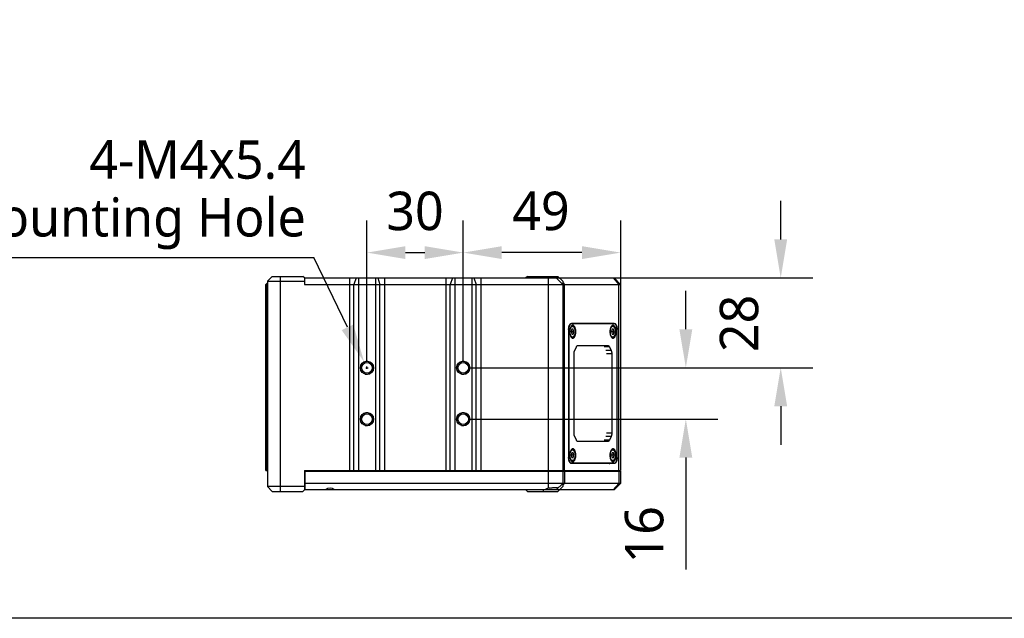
# Model space of a CAD drawing. Header units: millimetres. Extents: x 213 to 432, y -333 to -182.
# Tile 6 of 18: x 259 to 336, y -333 to -287. Entities that reach past the tile are written whole.
import ezdxf

# ---------------------------------------------------------------- set-up
doc = ezdxf.new("R2010")
doc.units = ezdxf.units.MM
doc.header["$LTSCALE"] = 23.1
doc.header["$PDMODE"] = 3
doc.header["$PDSIZE"] = 8
doc.layers.get('0').update_dxf_attribs({"linetype": 'CONTINUOUS'})
doc.layers.get('Defpoints').update_dxf_attribs({"linetype": 'CONTINUOUS'})
doc.layers.add('00_COMPONENTS', color=7, linetype='CONTINUOUS')
doc.layers.add('51__DRAFT_DIMS', color=7, linetype='CONTINUOUS')
doc.styles.get("Standard").update_dxf_attribs({"font": 'Roboto-Regular.ttf'})
doc.dimstyles.new('DIMSTYLE_1', dxfattribs={"dimtxt": 3, "dimasz": 3, "dimexe": 2.5, "dimexo": 0.5, "dimgap": 0.75, "dimtad": 1, "dimlfac": 4, "dimdsep": 46, "dimtxsty": 'STANDARD', "dimblk": '_FILLED', "dimblk1": '_FILLED', "dimblk2": '_FILLED', "dimcen": 0.09, "dimclrt": 3, "dimazin": 2, "dimtp": 0.3, "dimtm": 0.3, "dimtfac": 1, "dimtofl": 0, "dimtmove": 0, "dimatfit": 3, "dimldrblk": '_FILLED', "dimfxl": 1, "dimtolj": 1, "dimarcsym": 0})
doc.dimstyles.new('DIMSTYLE_4', dxfattribs={"dimtxt": 3, "dimasz": 3, "dimexe": 2.5, "dimexo": 0.5, "dimgap": 0.75, "dimtad": 1, "dimlfac": 4, "dimdsep": 46, "dimtxsty": 'STANDARD', "dimblk": '_FILLED', "dimblk1": '_FILLED', "dimblk2": '_FILLED', "dimcen": 0.09, "dimclrt": 3, "dimazin": 2, "dimtp": 0.2, "dimtm": 0.2, "dimtfac": 1, "dimtofl": 0, "dimtmove": 0, "dimatfit": 3, "dimldrblk": '_FILLED', "dimfxl": 1, "dimtolj": 1, "dimarcsym": 0})
doc.dimstyles.new('DIMSTYLE_5', dxfattribs={"dimtxt": 3, "dimasz": 3, "dimexe": 2.5, "dimexo": 0.5, "dimtad": 1, "dimlfac": 4, "dimdsep": 46, "dimtxsty": 'STANDARD', "dimblk": '_FILLED', "dimblk1": '_FILLED', "dimblk2": '_FILLED', "dimcen": 0.09, "dimclrt": 3, "dimazin": 2, "dimtp": 0.1, "dimtm": 0.1, "dimtfac": 1, "dimtofl": 0, "dimtmove": 0, "dimatfit": 1, "dimldrblk": '_FILLED', "dimfxl": 1, "dimtolj": 1, "dimarcsym": 0})

# ---------------------------------------------------------------- blocks, each defined once
blk = doc.blocks.new('_FILLED')
at = {"color": 0, "linetype": 'ByBlock'}
blk.add_solid([(0, 0), (-1, 0.167), (-1, -0.167)], dxfattribs=at)
blk = doc.blocks.new('*D17')
at = {"layer": '51__DRAFT_DIMS', "color": 0, "lineweight": -2}
for p, q in [((285.902, -313.311), (285.902, -302.337)), ((293.402, -313.311), (293.402, -302.337)), ((288.902, -304.837), (290.402, -304.837))]:
    blk.add_line(p, q, dxfattribs=at)
at = {"layer": 'Defpoints', "color": 0}
for p in [(293.402, -304.837), (285.902, -313.811), (293.402, -313.811)]:
    blk.add_point(p, dxfattribs=at)
at = {"layer": '51__DRAFT_DIMS', "color": 0, "linetype": 'ByBlock', "lineweight": -2, "xscale": 3, "yscale": 3, "zscale": 3, "rotation": 180}
blk.add_blockref('_FILLED', (285.902, -304.837), dxfattribs=at)
at = {"layer": '51__DRAFT_DIMS', "color": 0, "linetype": 'ByBlock', "lineweight": -2, "xscale": 3, "yscale": 3, "zscale": 3}
blk.add_blockref('_FILLED', (293.402, -304.837), dxfattribs=at)
at = {"layer": '51__DRAFT_DIMS', "color": 3, "insert": (289.643, -300.087), "char_height": 3, "attachment_point": 2, "line_spacing_factor": 0.9}
blk.add_mtext('\\A1;30', dxfattribs=at)
blk = doc.blocks.new('*D18')
at = {"layer": '51__DRAFT_DIMS', "color": 0, "lineweight": -2}
for p, q in [((310.741, -310.811), (310.741, -307.811)), ((293.902, -313.811), (313.241, -313.811)), ((293.902, -317.811), (313.241, -317.811)), ((310.741, -320.811), (310.741, -329.517))]:
    blk.add_line(p, q, dxfattribs=at)
at = {"layer": 'Defpoints', "color": 0}
for p in [(293.402, -313.811), (293.402, -317.811), (310.741, -317.811)]:
    blk.add_point(p, dxfattribs=at)
at = {"layer": '51__DRAFT_DIMS', "color": 0, "linetype": 'ByBlock', "lineweight": -2, "xscale": 3, "yscale": 3, "zscale": 3}
for p, rotation in [((310.741, -313.811), 270), ((310.741, -317.811), 90)]:
    blk.add_blockref('_FILLED', p, dxfattribs=dict(at, rotation=rotation))
at = {"layer": '51__DRAFT_DIMS', "color": 3, "insert": (305.991, -324.58), "char_height": 3, "attachment_point": 3, "rotation": 90, "line_spacing_factor": 0.9}
blk.add_mtext('\\A1;16', dxfattribs=at)
blk = doc.blocks.new('*D19')
at = {"layer": '51__DRAFT_DIMS', "color": 0, "lineweight": -2}
for p, q in [((293.402, -313.311), (293.402, -302.337)), ((305.652, -302.337), (305.652, -307.337)), ((302.652, -304.837), (296.402, -304.837))]:
    blk.add_line(p, q, dxfattribs=at)
at = {"layer": 'Defpoints', "color": 0}
for p in [(305.652, -301.837), (293.402, -304.837), (293.402, -313.811)]:
    blk.add_point(p, dxfattribs=at)
at = {"layer": '51__DRAFT_DIMS', "color": 0, "linetype": 'ByBlock', "lineweight": -2, "xscale": 3, "yscale": 3, "zscale": 3, "rotation": 180}
blk.add_blockref('_FILLED', (293.402, -304.837), dxfattribs=at)
at = {"layer": '51__DRAFT_DIMS', "color": 0, "linetype": 'ByBlock', "lineweight": -2, "xscale": 3, "yscale": 3, "zscale": 3}
blk.add_blockref('_FILLED', (305.652, -304.837), dxfattribs=at)
at = {"layer": '51__DRAFT_DIMS', "color": 3, "insert": (299.453, -300.087), "char_height": 3, "attachment_point": 2, "line_spacing_factor": 0.9}
blk.add_mtext('\\A1;49', dxfattribs=at)
blk = doc.blocks.new('*D21')
at = {"layer": '51__DRAFT_DIMS', "color": 0, "lineweight": -2}
for p, q in [((318.132, -303.811), (318.132, -300.811)), ((300.527, -306.811), (320.632, -306.811)), ((293.902, -313.811), (320.632, -313.811)), ((318.132, -316.811), (318.132, -319.811))]:
    blk.add_line(p, q, dxfattribs=at)
at = {"layer": 'Defpoints', "color": 0}
for p in [(300.027, -306.811), (293.402, -313.811), (318.132, -313.811)]:
    blk.add_point(p, dxfattribs=at)
at = {"layer": '51__DRAFT_DIMS', "color": 0, "linetype": 'ByBlock', "lineweight": -2, "xscale": 3, "yscale": 3, "zscale": 3}
for p, rotation in [((318.132, -306.811), 270), ((318.132, -313.811), 90)]:
    blk.add_blockref('_FILLED', p, dxfattribs=dict(at, rotation=rotation))
at = {"layer": '51__DRAFT_DIMS', "color": 3, "insert": (313.382, -310.355), "char_height": 3, "attachment_point": 2, "rotation": 90, "line_spacing_factor": 0.9}
blk.add_mtext('\\A1;28', dxfattribs=at)
blk = doc.blocks.new('*D22')
at = {"layer": '51__DRAFT_DIMS', "color": 0, "lineweight": -2}
for p in [(229.426, -305.208), (284.384, -310.657)]:
    blk.add_line(p, (281.764, -305.208), dxfattribs=at)
at = {"layer": '51__DRAFT_DIMS', "color": 0}
for p, q in [((285.812, -313.811), (285.992, -313.811)), ((285.902, -313.901), (285.902, -313.721))]:
    blk.add_line(p, q, dxfattribs=at)
at = {"layer": 'Defpoints', "color": 0}
for p in [(285.685, -313.36), (286.118, -314.261)]:
    blk.add_point(p, dxfattribs=at)
at = {"layer": '51__DRAFT_DIMS', "color": 0, "linetype": 'ByBlock', "lineweight": -2, "xscale": 3, "yscale": 3, "zscale": 3, "rotation": 295.6877316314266}
blk.add_blockref('_FILLED', (285.685, -313.36), dxfattribs=at)
at = {"layer": '51__DRAFT_DIMS', "color": 3, "insert": (281.139, -296.083), "char_height": 3, "attachment_point": 3, "line_spacing_factor": 0.9}
blk.add_mtext('\\A1;4-M4x5.4\\PNon-Camera Mounting Hole', dxfattribs=at)

msp = doc.modelspace()

# ---------------------------------------------------------------- linework, layer by layer
msp.add_lwpolyline([(213.3188, -182.0583), (432.1487, -182.0583), (432.1487, -333.3253), (213.3188, -333.3253)], close=True)
at = {"layer": '00_COMPONENTS', "color": 7}
for p, q in [((278.1516, -307.0607), (278.5266, -306.6857)), ((278.5266, -306.6857), (280.9016, -306.6857)), ((281.0266, -306.8107), (280.9016, -306.6857)), ((298.4016, -306.6857), (298.2766, -306.8107)), ((298.4016, -306.6857), (300.7766, -306.6857)), ((300.7766, -306.6857), (301.1516, -307.0607)), ((278.1516, -307.1857), (278.0266, -307.3107)), ((278.0266, -321.8107), (278.0266, -307.3107)), ((278.0266, -307.3107), (278.1516, -307.3107)), ((278.1516, -307.0607), (278.1516, -323.0607)), ((278.1516, -307.0607), (281.0266, -307.0607)), ((281.0266, -306.8107), (281.0266, -307.3107)), ((281.0266, -306.8107), (305.1516, -306.8107)), ((281.0266, -307.3107), (305.6516, -307.3107)), ((300.6516, -306.8107), (301.1516, -307.3107)), ((301.1516, -307.0607), (301.1516, -323.0607)), ((305.1516, -306.8107), (305.6516, -307.3107)), ((305.6516, -307.3107), (305.6516, -321.8107)), ((305.1684, -310.3732), (301.7636, -310.3732)), ((305.1684, -310.3482), (301.8349, -310.3482)), ((301.6119, -310.8232), (301.6119, -320.7982)), ((301.6236, -310.8232), (301.6236, -320.7982)), ((301.8629, -310.8094), (301.811, -310.9955)), ((301.811, -310.9955), (301.8607, -311.1843)), ((302.0142, -311.0009), (301.8124, -311.0009)), ((301.8607, -311.1843), (301.9623, -311.187)), ((301.9645, -310.8121), (301.8621, -310.8121)), ((301.9645, -310.8121), (301.8629, -310.8094)), ((301.9623, -311.187), (302.0142, -311.0009)), ((302.0142, -311.0009), (301.9645, -310.8121)), ((304.9968, -310.8094), (304.9449, -310.9955)), ((304.9449, -310.9955), (304.9946, -311.1843)), ((305.1482, -311.0009), (304.9463, -311.0009)), ((304.9946, -311.1843), (305.0963, -311.187)), ((305.0985, -310.8121), (304.9961, -310.8121)), ((305.0985, -310.8121), (304.9968, -310.8094)), ((305.0963, -311.187), (305.1482, -311.0009)), ((305.1482, -311.0009), (305.0985, -310.8121)), ((305.3797, -320.7982), (305.3797, -310.8232)), ((305.3914, -320.7982), (305.3914, -310.8232)), ((302.3421, -312.0607), (304.6612, -312.0607)), ((302.0344, -318.9054), (302.0344, -312.716)), ((302.086, -312.4509), (302.2176, -312.1705)), ((304.7857, -312.1705), (304.9173, -312.4509)), ((304.9689, -312.716), (304.9689, -318.9054)), ((302.2176, -319.4509), (302.086, -319.1705)), ((304.6612, -319.5607), (302.3421, -319.5607)), ((304.9173, -319.1705), (304.7857, -319.4509)), ((301.8629, -320.4344), (301.811, -320.6205)), ((301.9645, -320.4371), (301.8621, -320.4371)), ((301.9645, -320.4371), (301.8629, -320.4344)), ((302.0142, -320.6259), (301.9645, -320.4371)), ((304.9968, -320.4344), (304.9449, -320.6205)), ((305.0985, -320.4371), (304.9961, -320.4371)), ((305.0985, -320.4371), (304.9968, -320.4344)), ((305.1482, -320.6259), (305.0985, -320.4371)), ((305.1684, -321.2482), (301.7636, -321.2482)), ((301.811, -320.6205), (301.8607, -320.8093)), ((302.0142, -320.6259), (301.8124, -320.6259)), ((305.1684, -321.2732), (301.8349, -321.2732)), ((301.8607, -320.8093), (301.9623, -320.812)), ((301.9623, -320.812), (302.0142, -320.6259)), ((304.9449, -320.6205), (304.9946, -320.8093)), ((305.1482, -320.6259), (304.9463, -320.6259)), ((304.9946, -320.8093), (305.0963, -320.812)), ((305.0963, -320.812), (305.1482, -320.6259)), ((278.0266, -321.8107), (278.1516, -321.8107)), ((281.0266, -321.8107), (281.0266, -323.3107)), ((281.0266, -321.8107), (305.6516, -321.8107)), ((281.0516, -321.8107), (281.0516, -323.3107)), ((281.0516, -321.8607), (305.6516, -321.8607)), ((300.9266, -321.8107), (300.9266, -321.8607)), ((305.4266, -321.8107), (305.4266, -321.8607)), ((305.6516, -321.8607), (305.6516, -322.8107)), ((305.6516, -322.8107), (281.0516, -322.8107)), ((300.6516, -323.3107), (301.1516, -322.8107)), ((305.1516, -323.3107), (305.6516, -322.8107)), ((278.1516, -323.0607), (278.5266, -323.4357)), ((281.0266, -323.0607), (278.1516, -323.0607)), ((278.5266, -323.4357), (280.9016, -323.4357)), ((280.9016, -323.4357), (281.0266, -323.3107)), ((305.1516, -323.3107), (281.0266, -323.3107)), ((298.4016, -323.4357), (298.2766, -323.3107)), ((298.4016, -323.4357), (300.7766, -323.4357)), ((300.7766, -323.4357), (301.1516, -323.0607))]:
    msp.add_line(p, q, dxfattribs=at)
at = {"layer": '00_COMPONENTS', "color": 4}
for p, q in [((279.1516, -306.6857), (279.1516, -323.4357)), ((299.6516, -306.6857), (299.6516, -306.8107)), ((278.1516, -307.244), (278.0891, -307.3107)), ((278.0891, -321.8107), (278.0891, -307.3107)), ((284.5425, -306.8107), (284.5425, -321.8107)), ((285.0644, -306.8107), (284.8904, -307.3107)), ((284.8904, -321.8107), (284.8904, -307.3107)), ((285.2384, -306.8107), (285.2384, -321.8107)), ((286.5647, -306.8107), (286.5647, -321.8107)), ((286.7387, -306.8107), (286.9127, -307.3107)), ((286.9127, -321.8107), (286.9127, -307.3107)), ((287.2607, -306.8107), (287.2607, -321.8107)), ((292.0425, -306.8107), (292.0425, -321.8107)), ((292.5644, -306.8107), (292.3904, -307.3107)), ((292.3904, -321.8107), (292.3904, -307.3107)), ((292.7384, -306.8107), (292.7384, -321.8107)), ((294.0647, -306.8107), (294.0647, -321.8107)), ((294.2387, -306.8107), (294.4127, -307.3107)), ((294.4127, -321.8107), (294.4127, -307.3107)), ((294.7607, -306.8107), (294.7607, -321.8107)), ((300.0266, -306.8107), (300.0266, -323.1983)), ((301.1516, -307.1615), (301.2833, -307.3107)), ((301.2833, -321.8107), (301.2833, -307.3107)), ((305.0784, -306.8107), (305.5199, -307.3107)), ((305.5199, -321.8107), (305.5199, -307.3107)), ((301.6236, -310.8232), (301.6119, -310.8232)), ((305.3914, -310.8232), (305.3797, -310.8232)), ((304.7857, -312.1705), (304.3883, -312.1705)), ((304.9173, -312.4509), (304.52, -312.4509)), ((304.9689, -312.716), (304.5715, -312.716)), ((304.9689, -318.9054), (304.5715, -318.9054)), ((304.7857, -319.4509), (304.3883, -319.4509)), ((304.9173, -319.1705), (304.52, -319.1705)), ((301.6236, -320.7982), (301.6119, -320.7982)), ((305.3914, -320.7982), (305.3797, -320.7982)), ((301.2833, -321.8607), (301.2833, -322.8107)), ((305.3212, -321.8107), (305.3212, -321.8607)), ((305.5199, -321.8607), (305.5199, -322.8107)), ((301.1516, -322.9599), (301.2833, -322.8107)), ((305.0784, -323.3107), (305.5199, -322.8107)), ((299.6516, -323.4357), (299.6516, -323.3107))]:
    msp.add_line(p, q, dxfattribs=at)
at = {"layer": '00_COMPONENTS', "color": 7}
for centre, radius in [((285.9016, -313.8107), 0.5125), ((285.9016, -313.8107), 0.4125), ((293.4016, -313.8107), 0.5125), ((293.4016, -313.8107), 0.4125), ((285.9016, -317.8107), 0.5125), ((285.9016, -317.8107), 0.4125), ((293.4016, -317.8107), 0.5125), ((293.4016, -317.8107), 0.4125)]:
    msp.add_circle(centre, radius, dxfattribs=at)
for centre, radius, start, end in [((301.8658, -310.6697), 0.1465, 88.485468, 91.801707), ((304.9997, -310.6697), 0.1465, 88.485468, 91.801707), ((301.9602, -311.3321), 0.1723, 234.700801, 235.152143), ((301.8658, -311.3263), 0.1469, 268.233906, 268.485963), ((305.0941, -311.3321), 0.1723, 234.700801, 235.152143), ((304.9997, -311.3263), 0.1469, 268.233906, 268.485963), ((301.8658, -320.2947), 0.1465, 88.485468, 91.801707), ((304.9997, -320.2947), 0.1465, 88.485468, 91.801707), ((301.9602, -320.9571), 0.1723, 234.700801, 235.152143), ((301.8658, -320.9513), 0.1469, 268.233906, 268.485963), ((305.0941, -320.9571), 0.1723, 234.700801, 235.152143), ((304.9997, -320.9513), 0.1469, 268.233906, 268.485963), ((300.6821, -326.4137), 3.2815, 99.30418, 101.523389)]:
    msp.add_arc(centre, radius, start, end, dxfattribs=at)
at = {"layer": '00_COMPONENTS', "color": 4}
for centre in [(285.9016, -313.8107), (293.4016, -313.8107), (285.9016, -317.8107), (293.4016, -317.8107)]:
    msp.add_arc(centre, 0.5, 255, 195, dxfattribs=at)
at = {"layer": '00_COMPONENTS', "color": 7}
for centre, major_axis, start_param, end_param in [((283.0266, -323.8107), (0, 0.625), -0.6435011, 0.6435011), ((300.1516, -323.8107), (0.625, 0), 1.7721542, 2.2142974)]:
    msp.add_ellipse(centre, major_axis=major_axis, ratio=1, start_param=start_param, end_param=end_param, dxfattribs=at)
for points, knots in [([(301.6119, -310.8232), (301.6119, -310.7923), (301.6147, -310.7313), (301.6271, -310.6429), (301.6472, -310.5612), (301.6743, -310.4893), (301.7075, -310.4298), (301.7457, -310.3845), (301.7825, -310.3595), (301.8126, -310.3498), (301.8276, -310.3482), (301.8349, -310.3482)], [0, 0, 0, 0, 0.1640297, 0.3231775, 0.4728863, 0.6092816, 0.7296179, 0.8329223, 0.9209934, 0.9611373, 1, 1, 1, 1]), ([(301.8349, -310.3732), (301.828, -310.3732), (301.8138, -310.3747), (301.7852, -310.3839), (301.7504, -310.4076), (301.7142, -310.4505), (301.6828, -310.5069), (301.6571, -310.575), (301.638, -310.6524), (301.6263, -310.7361), (301.6236, -310.7939), (301.6236, -310.8232)], [0, 0, 0, 0, 0.0388621, 0.0790068, 0.1670777, 0.2703822, 0.3907185, 0.5271138, 0.6768224, 0.8359698, 1, 1, 1, 1]), ([(301.8671, -310.5194), (301.8543, -310.5275), (301.8295, -310.5488), (301.7974, -310.59), (301.7689, -310.6412), (301.7446, -310.7013), (301.725, -310.7687), (301.7056, -310.8679), (301.6999, -310.9457), (301.6999, -310.9982)], [0, 0, 0, 0, 0.0866884, 0.1855821, 0.2973431, 0.4213274, 0.5559847, 0.6991362, 1, 1, 1, 1]), ([(301.8696, -310.5232), (301.8793, -310.5235), (301.8986, -310.5259), (301.9264, -310.5351), (301.9525, -310.5492), (301.9852, -310.5742), (302.0212, -310.6158), (302.0558, -310.6771), (302.0831, -310.7488), (302.1029, -310.829), (302.1147, -310.9151), (302.1183, -311.0042), (302.1136, -311.093), (302.1007, -311.1785), (302.0799, -311.2577), (302.0516, -311.3281), (302.0161, -311.3879), (301.9791, -311.4279), (301.9457, -311.4514), (301.9191, -311.4642), (301.8909, -311.472), (301.8715, -311.4734), (301.8619, -311.4731)], [0, 0, 0, 0, 0.0246825, 0.0494525, 0.0745853, 0.1002933, 0.1545463, 0.2141472, 0.279651, 0.3504617, 0.4251677, 0.5018622, 0.578412, 0.6526994, 0.7228678, 0.7875948, 0.8464194, 0.9000683, 0.9255893, 0.950609, 0.9753321, 1, 1, 1, 1]), ([(301.9347, -310.4982), (301.9232, -310.4982), (301.8992, -310.5021), (301.8775, -310.5127), (301.8671, -310.5194)], [0, 0, 0, 0, 0.4830274, 1, 1, 1, 1]), ([(302.0247, -310.625), (302.0166, -310.6096), (301.9995, -310.5812), (301.9696, -310.545), (301.9373, -310.5183), (301.9134, -310.5068), (301.9016, -310.5032)], [0, 0, 0, 0, 0.2949899, 0.5579713, 0.7909791, 1, 1, 1, 1]), ([(302.1694, -310.9982), (302.1694, -310.9656), (302.1665, -310.9015), (302.1535, -310.8084), (302.1323, -310.7224), (302.1037, -310.6468), (302.0688, -310.584), (302.0286, -310.5364), (301.9899, -310.5101), (301.9581, -310.4999), (301.9424, -310.4982), (301.9347, -310.4982)], [0, 0, 0, 0, 0.16403, 0.3231776, 0.4728864, 0.6092817, 0.729618, 0.8329224, 0.9209934, 0.9611376, 1, 1, 1, 1]), ([(304.8424, -310.3732), (304.8316, -310.3654), (304.809, -310.3529), (304.7833, -310.3482), (304.7711, -310.3482)], [0, 0, 0, 0, 0.5206008, 1, 1, 1, 1]), ([(305.001, -310.5194), (304.9883, -310.5275), (304.9634, -310.5488), (304.9314, -310.59), (304.9029, -310.6412), (304.8785, -310.7013), (304.8589, -310.7687), (304.8395, -310.8679), (304.8339, -310.9457), (304.8339, -310.9982)], [0, 0, 0, 0, 0.0866884, 0.1855821, 0.2973431, 0.4213274, 0.5559847, 0.6991362, 1, 1, 1, 1]), ([(305.0036, -310.5232), (305.0132, -310.5235), (305.0325, -310.5259), (305.0603, -310.5351), (305.0864, -310.5492), (305.1192, -310.5742), (305.1552, -310.6158), (305.1898, -310.6771), (305.217, -310.7488), (305.2368, -310.829), (305.2486, -310.9151), (305.2523, -311.0042), (305.2475, -311.093), (305.2346, -311.1785), (305.2138, -311.2577), (305.1856, -311.3281), (305.15, -311.3879), (305.1131, -311.4279), (305.0797, -311.4514), (305.0531, -311.4642), (305.0249, -311.472), (305.0055, -311.4734), (304.9959, -311.4731)], [0, 0, 0, 0, 0.0246825, 0.0494525, 0.0745853, 0.1002933, 0.1545463, 0.2141472, 0.279651, 0.3504617, 0.4251677, 0.5018622, 0.578412, 0.6526994, 0.7228678, 0.7875948, 0.8464194, 0.9000683, 0.9255893, 0.950609, 0.9753321, 1, 1, 1, 1]), ([(305.0686, -310.4982), (305.0571, -310.4982), (305.0331, -310.5021), (305.0114, -310.5127), (305.001, -310.5194)], [0, 0, 0, 0, 0.4830274, 1, 1, 1, 1]), ([(305.1586, -310.625), (305.1505, -310.6096), (305.1335, -310.5812), (305.1036, -310.545), (305.0712, -310.5183), (305.0473, -310.5068), (305.0355, -310.5032)], [0, 0, 0, 0, 0.2949899, 0.5579713, 0.7909791, 1, 1, 1, 1]), ([(305.3034, -310.9982), (305.3034, -310.9656), (305.3005, -310.9015), (305.2874, -310.8084), (305.2662, -310.7224), (305.2377, -310.6468), (305.2028, -310.584), (305.1626, -310.5364), (305.1238, -310.5101), (305.0921, -310.4999), (305.0763, -310.4982), (305.0686, -310.4982)], [0, 0, 0, 0, 0.16403, 0.3231776, 0.4728864, 0.6092817, 0.729618, 0.8329224, 0.9209934, 0.9611376, 1, 1, 1, 1]), ([(305.1684, -310.3482), (305.1757, -310.3482), (305.1907, -310.3498), (305.2208, -310.3595), (305.2576, -310.3845), (305.2958, -310.4298), (305.329, -310.4893), (305.3561, -310.5612), (305.3762, -310.6429), (305.3886, -310.7313), (305.3914, -310.7923), (305.3914, -310.8232)], [0, 0, 0, 0, 0.0388627, 0.0790066, 0.1670777, 0.2703821, 0.3907184, 0.5271137, 0.6768225, 0.8359703, 1, 1, 1, 1]), ([(305.3797, -310.8232), (305.3797, -310.7939), (305.377, -310.7361), (305.3653, -310.6524), (305.3462, -310.575), (305.3205, -310.5069), (305.2891, -310.4505), (305.2529, -310.4076), (305.2181, -310.3839), (305.1895, -310.3747), (305.1753, -310.3732), (305.1684, -310.3732)], [0, 0, 0, 0, 0.1640302, 0.3231776, 0.4728862, 0.6092815, 0.7296178, 0.8329223, 0.9209932, 0.9611379, 1, 1, 1, 1]), ([(301.6999, -310.9982), (301.6999, -311.0496), (301.707, -311.1486), (301.7338, -311.2666), (301.766, -311.3489), (301.7934, -311.4001), (301.8243, -311.4418), (301.8483, -311.4639), (301.8606, -311.4727)], [0, 0, 0, 0, 0.2987609, 0.5753528, 0.6995544, 0.8120285, 0.9120385, 1, 1, 1, 1]), ([(301.9016, -311.4932), (301.9134, -311.4896), (301.9373, -311.4781), (301.9696, -311.4514), (301.9996, -311.4151), (302.0166, -311.3867), (302.0247, -311.3713)], [0, 0, 0, 0, 0.2090093, 0.4420129, 0.7049986, 1, 1, 1, 1]), ([(301.9347, -311.4982), (301.9424, -311.4982), (301.9581, -311.4965), (301.9899, -311.4863), (302.0286, -311.46), (302.0688, -311.4123), (302.1037, -311.3496), (302.1323, -311.2739), (302.1535, -311.188), (302.1665, -311.0949), (302.1694, -311.0307), (302.1694, -310.9982)], [0, 0, 0, 0, 0.0388624, 0.0790066, 0.1670776, 0.270382, 0.3907183, 0.5271136, 0.6768224, 0.83597, 1, 1, 1, 1]), ([(304.8339, -310.9982), (304.8339, -311.0496), (304.8409, -311.1486), (304.8677, -311.2666), (304.9, -311.3489), (304.9274, -311.4001), (304.9583, -311.4418), (304.9822, -311.4639), (304.9946, -311.4727)], [0, 0, 0, 0, 0.2987609, 0.5753528, 0.6995544, 0.8120285, 0.9120385, 1, 1, 1, 1]), ([(305.0355, -311.4932), (305.0473, -311.4896), (305.0712, -311.4781), (305.1036, -311.4514), (305.1335, -311.4151), (305.1505, -311.3867), (305.1587, -311.3713)], [0, 0, 0, 0, 0.2090093, 0.4420129, 0.7049986, 1, 1, 1, 1]), ([(305.0686, -311.4982), (305.0763, -311.4982), (305.0921, -311.4965), (305.1238, -311.4863), (305.1626, -311.46), (305.2028, -311.4123), (305.2377, -311.3496), (305.2662, -311.2739), (305.2874, -311.188), (305.3005, -311.0949), (305.3034, -311.0307), (305.3034, -310.9982)], [0, 0, 0, 0, 0.0388624, 0.0790066, 0.1670776, 0.270382, 0.3907183, 0.5271136, 0.6768224, 0.83597, 1, 1, 1, 1]), ([(301.8617, -311.4734), (301.8728, -311.4812), (301.8961, -311.4936), (301.9222, -311.4982), (301.9347, -311.4982)], [0, 0, 0, 0, 0.5195243, 1, 1, 1, 1]), ([(302.2176, -312.1705), (302.2252, -312.1543), (302.2415, -312.1251), (302.2717, -312.0894), (302.3054, -312.0663), (302.3304, -312.0607), (302.3421, -312.0607)], [0, 0, 0, 0, 0.3083042, 0.5729724, 0.7986122, 1, 1, 1, 1]), ([(304.6612, -312.0607), (304.6729, -312.0607), (304.6979, -312.0663), (304.7316, -312.0894), (304.7618, -312.1251), (304.7781, -312.1543), (304.7857, -312.1705)], [0, 0, 0, 0, 0.2013878, 0.4270276, 0.6916958, 1, 1, 1, 1]), ([(304.9957, -311.4734), (305.0068, -311.4812), (305.03, -311.4936), (305.0561, -311.4982), (305.0686, -311.4982)], [0, 0, 0, 0, 0.5195243, 1, 1, 1, 1]), ([(302.0344, -312.716), (302.0344, -312.668), (302.0406, -312.5973), (302.0623, -312.5092), (302.0774, -312.4692), (302.086, -312.4509)], [0, 0, 0, 0, 0.5301413, 0.7760027, 1, 1, 1, 1]), ([(304.9173, -312.4509), (304.9259, -312.4692), (304.941, -312.5092), (304.9627, -312.5973), (304.9689, -312.668), (304.9689, -312.716)], [0, 0, 0, 0, 0.2239973, 0.4698587, 1, 1, 1, 1]), ([(302.086, -319.1705), (302.0774, -319.1522), (302.0623, -319.1122), (302.0406, -319.0241), (302.0344, -318.9534), (302.0344, -318.9054)], [0, 0, 0, 0, 0.2239973, 0.4698587, 1, 1, 1, 1]), ([(304.9689, -318.9054), (304.9689, -318.9534), (304.9627, -319.0241), (304.941, -319.1122), (304.9259, -319.1522), (304.9173, -319.1705)], [0, 0, 0, 0, 0.5301413, 0.7760027, 1, 1, 1, 1]), ([(302.3421, -319.5607), (302.3304, -319.5607), (302.3054, -319.5551), (302.2717, -319.532), (302.2415, -319.4963), (302.2252, -319.4671), (302.2176, -319.4509)], [0, 0, 0, 0, 0.2013878, 0.4270276, 0.6916958, 1, 1, 1, 1]), ([(304.7857, -319.4509), (304.7781, -319.4671), (304.7618, -319.4963), (304.7316, -319.532), (304.6979, -319.5551), (304.6729, -319.5607), (304.6612, -319.5607)], [0, 0, 0, 0, 0.3083042, 0.5729724, 0.7986122, 1, 1, 1, 1]), ([(301.8671, -320.1444), (301.8543, -320.1525), (301.8295, -320.1738), (301.7974, -320.215), (301.7689, -320.2662), (301.7446, -320.3263), (301.725, -320.3937), (301.7056, -320.4929), (301.6999, -320.5707), (301.6999, -320.6232)], [0, 0, 0, 0, 0.0866884, 0.1855821, 0.2973431, 0.4213274, 0.5559847, 0.6991362, 1, 1, 1, 1]), ([(301.8696, -320.1482), (301.8793, -320.1485), (301.8986, -320.1509), (301.9264, -320.1601), (301.9525, -320.1742), (301.9852, -320.1992), (302.0212, -320.2408), (302.0558, -320.3021), (302.0831, -320.3738), (302.1029, -320.454), (302.1147, -320.5401), (302.1183, -320.6292), (302.1136, -320.718), (302.1007, -320.8035), (302.0799, -320.8827), (302.0516, -320.9531), (302.0161, -321.0129), (301.9791, -321.0529), (301.9457, -321.0764), (301.9191, -321.0892), (301.8909, -321.097), (301.8715, -321.0984), (301.8619, -321.0981)], [0, 0, 0, 0, 0.0246825, 0.0494525, 0.0745853, 0.1002933, 0.1545463, 0.2141472, 0.279651, 0.3504617, 0.4251677, 0.5018622, 0.578412, 0.6526994, 0.7228678, 0.7875948, 0.8464194, 0.9000683, 0.9255893, 0.950609, 0.9753321, 1, 1, 1, 1]), ([(301.9347, -320.1232), (301.9232, -320.1232), (301.8992, -320.1271), (301.8775, -320.1377), (301.8671, -320.1444)], [0, 0, 0, 0, 0.4830274, 1, 1, 1, 1]), ([(302.0247, -320.25), (302.0166, -320.2346), (301.9995, -320.2062), (301.9696, -320.17), (301.9373, -320.1433), (301.9134, -320.1318), (301.9016, -320.1282)], [0, 0, 0, 0, 0.2949899, 0.5579713, 0.7909791, 1, 1, 1, 1]), ([(302.1694, -320.6232), (302.1694, -320.5906), (302.1665, -320.5265), (302.1535, -320.4334), (302.1323, -320.3474), (302.1037, -320.2718), (302.0688, -320.209), (302.0286, -320.1614), (301.9899, -320.1351), (301.9581, -320.1249), (301.9424, -320.1232), (301.9347, -320.1232)], [0, 0, 0, 0, 0.16403, 0.3231776, 0.4728864, 0.6092817, 0.729618, 0.8329224, 0.9209934, 0.9611376, 1, 1, 1, 1]), ([(305.001, -320.1444), (304.9883, -320.1525), (304.9634, -320.1738), (304.9314, -320.215), (304.9029, -320.2662), (304.8785, -320.3263), (304.8589, -320.3937), (304.8395, -320.4929), (304.8339, -320.5707), (304.8339, -320.6232)], [0, 0, 0, 0, 0.0866884, 0.1855821, 0.2973431, 0.4213274, 0.5559847, 0.6991362, 1, 1, 1, 1]), ([(305.0036, -320.1482), (305.0132, -320.1485), (305.0325, -320.1509), (305.0603, -320.1601), (305.0864, -320.1742), (305.1192, -320.1992), (305.1552, -320.2408), (305.1898, -320.3021), (305.217, -320.3738), (305.2368, -320.454), (305.2486, -320.5401), (305.2523, -320.6292), (305.2475, -320.718), (305.2346, -320.8035), (305.2138, -320.8827), (305.1856, -320.9531), (305.15, -321.0129), (305.1131, -321.0529), (305.0797, -321.0764), (305.0531, -321.0892), (305.0249, -321.097), (305.0055, -321.0984), (304.9959, -321.0981)], [0, 0, 0, 0, 0.0246825, 0.0494525, 0.0745853, 0.1002933, 0.1545463, 0.2141472, 0.279651, 0.3504617, 0.4251677, 0.5018622, 0.578412, 0.6526994, 0.7228678, 0.7875948, 0.8464194, 0.9000683, 0.9255893, 0.950609, 0.9753321, 1, 1, 1, 1]), ([(305.0686, -320.1232), (305.0571, -320.1232), (305.0331, -320.1271), (305.0114, -320.1377), (305.001, -320.1444)], [0, 0, 0, 0, 0.4830274, 1, 1, 1, 1]), ([(305.1586, -320.25), (305.1505, -320.2346), (305.1335, -320.2062), (305.1036, -320.17), (305.0712, -320.1433), (305.0473, -320.1318), (305.0355, -320.1282)], [0, 0, 0, 0, 0.2949899, 0.5579713, 0.7909791, 1, 1, 1, 1]), ([(305.3034, -320.6232), (305.3034, -320.5906), (305.3005, -320.5265), (305.2874, -320.4334), (305.2662, -320.3474), (305.2377, -320.2718), (305.2028, -320.209), (305.1626, -320.1614), (305.1238, -320.1351), (305.0921, -320.1249), (305.0763, -320.1232), (305.0686, -320.1232)], [0, 0, 0, 0, 0.16403, 0.3231776, 0.4728864, 0.6092817, 0.729618, 0.8329224, 0.9209934, 0.9611376, 1, 1, 1, 1]), ([(301.8349, -321.2732), (301.8276, -321.2732), (301.8126, -321.2716), (301.7825, -321.2619), (301.7457, -321.2369), (301.7075, -321.1916), (301.6743, -321.1321), (301.6472, -321.0602), (301.6271, -320.9785), (301.6147, -320.8901), (301.6119, -320.8291), (301.6119, -320.7982)], [0, 0, 0, 0, 0.0388627, 0.0790066, 0.1670777, 0.2703821, 0.3907184, 0.5271137, 0.6768225, 0.8359703, 1, 1, 1, 1]), ([(301.6236, -320.7982), (301.6236, -320.8275), (301.6263, -320.8852), (301.638, -320.969), (301.6571, -321.0464), (301.6828, -321.1145), (301.7142, -321.1709), (301.7504, -321.2138), (301.7852, -321.2375), (301.8138, -321.2467), (301.828, -321.2482), (301.8349, -321.2482)], [0, 0, 0, 0, 0.1640302, 0.3231776, 0.4728862, 0.6092815, 0.7296178, 0.8329223, 0.9209932, 0.9611379, 1, 1, 1, 1]), ([(301.6999, -320.6232), (301.6999, -320.6746), (301.707, -320.7736), (301.7338, -320.8916), (301.766, -320.9739), (301.7934, -321.0251), (301.8243, -321.0668), (301.8483, -321.0889), (301.8606, -321.0977)], [0, 0, 0, 0, 0.2987609, 0.5753528, 0.6995544, 0.8120285, 0.9120385, 1, 1, 1, 1]), ([(301.8617, -321.0984), (301.8728, -321.1062), (301.8961, -321.1186), (301.9222, -321.1232), (301.9347, -321.1232)], [0, 0, 0, 0, 0.5195243, 1, 1, 1, 1]), ([(301.9016, -321.1182), (301.9134, -321.1146), (301.9373, -321.1031), (301.9696, -321.0764), (301.9996, -321.0401), (302.0166, -321.0117), (302.0247, -320.9963)], [0, 0, 0, 0, 0.2090093, 0.4420129, 0.7049986, 1, 1, 1, 1]), ([(301.9347, -321.1232), (301.9424, -321.1232), (301.9581, -321.1215), (301.9899, -321.1113), (302.0286, -321.085), (302.0688, -321.0373), (302.1037, -320.9746), (302.1323, -320.8989), (302.1535, -320.813), (302.1665, -320.7199), (302.1694, -320.6557), (302.1694, -320.6232)], [0, 0, 0, 0, 0.0388624, 0.0790066, 0.1670776, 0.270382, 0.3907183, 0.5271136, 0.6768224, 0.83597, 1, 1, 1, 1]), ([(304.7711, -321.2732), (304.7833, -321.2732), (304.809, -321.2685), (304.8316, -321.256), (304.8424, -321.2482)], [0, 0, 0, 0, 0.4793992, 1, 1, 1, 1]), ([(304.8339, -320.6232), (304.8339, -320.6746), (304.8409, -320.7736), (304.8677, -320.8916), (304.9, -320.9739), (304.9274, -321.0251), (304.9583, -321.0668), (304.9822, -321.0889), (304.9946, -321.0977)], [0, 0, 0, 0, 0.2987609, 0.5753528, 0.6995544, 0.8120285, 0.9120385, 1, 1, 1, 1]), ([(304.9957, -321.0984), (305.0068, -321.1062), (305.03, -321.1186), (305.0561, -321.1232), (305.0686, -321.1232)], [0, 0, 0, 0, 0.5195243, 1, 1, 1, 1]), ([(305.0355, -321.1182), (305.0473, -321.1146), (305.0712, -321.1031), (305.1036, -321.0764), (305.1335, -321.0401), (305.1505, -321.0117), (305.1587, -320.9963)], [0, 0, 0, 0, 0.2090093, 0.4420129, 0.7049986, 1, 1, 1, 1]), ([(305.0686, -321.1232), (305.0763, -321.1232), (305.0921, -321.1215), (305.1238, -321.1113), (305.1626, -321.085), (305.2028, -321.0373), (305.2377, -320.9746), (305.2662, -320.8989), (305.2874, -320.813), (305.3005, -320.7199), (305.3034, -320.6557), (305.3034, -320.6232)], [0, 0, 0, 0, 0.0388624, 0.0790066, 0.1670776, 0.270382, 0.3907183, 0.5271136, 0.6768224, 0.83597, 1, 1, 1, 1]), ([(305.1684, -321.2482), (305.1753, -321.2482), (305.1895, -321.2467), (305.2181, -321.2375), (305.2529, -321.2138), (305.2891, -321.1709), (305.3205, -321.1145), (305.3462, -321.0464), (305.3653, -320.969), (305.377, -320.8852), (305.3797, -320.8275), (305.3797, -320.7982)], [0, 0, 0, 0, 0.0388621, 0.0790068, 0.1670777, 0.2703822, 0.3907185, 0.5271138, 0.6768224, 0.8359698, 1, 1, 1, 1]), ([(305.3914, -320.7982), (305.3914, -320.8291), (305.3886, -320.8901), (305.3762, -320.9785), (305.3561, -321.0602), (305.329, -321.1321), (305.2958, -321.1916), (305.2576, -321.2369), (305.2208, -321.2619), (305.1907, -321.2716), (305.1757, -321.2732), (305.1684, -321.2732)], [0, 0, 0, 0, 0.1640297, 0.3231775, 0.4728863, 0.6092816, 0.7296179, 0.8329223, 0.9209934, 0.9611373, 1, 1, 1, 1]), ([(300.1516, -323.1754), (300.1919, -323.1687), (300.2712, -323.1571), (300.3868, -323.1442), (300.4938, -323.1361), (300.5756, -323.1335), (300.6333, -323.1343), (300.6699, -323.1362), (300.7015, -323.1394), (300.7277, -323.1438), (300.7485, -323.1494), (300.7638, -323.1562), (300.7727, -323.1636), (300.7761, -323.1703), (300.7766, -323.1737), (300.7766, -323.1754)], [0, 0, 0, 0, 0.1912056, 0.3751911, 0.5447978, 0.6933572, 0.7579259, 0.8152159, 0.8647716, 0.9062951, 0.9397142, 0.9653491, 0.9843633, 0.992321, 1, 1, 1, 1]), ([(300.7766, -323.1754), (300.7766, -323.1791), (300.7734, -323.188), (300.7676, -323.1947), (300.7639, -323.1983)], [0, 0, 0, 0, 0.4268872, 1, 1, 1, 1])]:
    msp.add_open_spline(points, degree=3, knots=knots, dxfattribs=at)
at = {"layer": '00_COMPONENTS', "color": 4}
for points in [[(301.9101, -311.4201), (301.9036, -311.42), (301.8903, -311.4182), (301.8636, -311.4089), (301.8311, -311.3858), (301.7974, -311.3447), (301.7682, -311.291), (301.7445, -311.2266), (301.7271, -311.1536), (301.7165, -311.0747), (301.7133, -310.993), (301.7174, -310.9115), (301.7289, -310.8332), (301.7472, -310.7612), (301.7716, -310.6979), (301.8014, -310.6457), (301.8356, -310.6064), (301.8685, -310.585), (301.8953, -310.5771), (301.9086, -310.5761), (301.9151, -310.5763)], [(301.9151, -310.5763), (301.9216, -310.5764), (301.9349, -310.5782), (301.9616, -310.5875), (301.9942, -310.6106), (302.0278, -310.6517), (302.057, -310.7053), (302.0807, -310.7698), (302.0981, -310.8428), (302.1087, -310.9217), (302.112, -311.0034), (302.1078, -311.0849), (302.0963, -311.1632), (302.078, -311.2352), (302.0536, -311.2985), (302.0238, -311.3506), (301.9896, -311.39), (301.9567, -311.4114), (301.9299, -311.4192), (301.9166, -311.4203), (301.9101, -311.4201)], [(305.0441, -311.4201), (305.0376, -311.42), (305.0243, -311.4182), (304.9975, -311.4089), (304.965, -311.3858), (304.9313, -311.3447), (304.9022, -311.291), (304.8785, -311.2266), (304.861, -311.1536), (304.8504, -311.0747), (304.8472, -310.993), (304.8514, -310.9115), (304.8628, -310.8332), (304.8811, -310.7612), (304.9056, -310.6979), (304.9354, -310.6457), (304.9696, -310.6064), (305.0024, -310.585), (305.0293, -310.5771), (305.0425, -310.5761), (305.049, -310.5763)], [(305.049, -310.5763), (305.0555, -310.5764), (305.0688, -310.5782), (305.0956, -310.5875), (305.1281, -310.6106), (305.1618, -310.6517), (305.1909, -310.7053), (305.2146, -310.7698), (305.2321, -310.8428), (305.2427, -310.9217), (305.2459, -311.0034), (305.2417, -311.0849), (305.2303, -311.1632), (305.212, -311.2352), (305.1875, -311.2985), (305.1577, -311.3506), (305.1235, -311.39), (305.0907, -311.4114), (305.0638, -311.4192), (305.0506, -311.4203), (305.0441, -311.4201)], [(301.9101, -321.0451), (301.9036, -321.045), (301.8903, -321.0432), (301.8636, -321.0339), (301.8311, -321.0108), (301.7974, -320.9697), (301.7682, -320.916), (301.7445, -320.8516), (301.7271, -320.7786), (301.7165, -320.6997), (301.7133, -320.618), (301.7174, -320.5365), (301.7289, -320.4582), (301.7472, -320.3862), (301.7716, -320.3229), (301.8014, -320.2707), (301.8356, -320.2314), (301.8685, -320.21), (301.8953, -320.2021), (301.9086, -320.2011), (301.9151, -320.2013)], [(301.9151, -320.2013), (301.9216, -320.2014), (301.9349, -320.2032), (301.9616, -320.2125), (301.9942, -320.2356), (302.0278, -320.2767), (302.057, -320.3303), (302.0807, -320.3948), (302.0981, -320.4678), (302.1087, -320.5467), (302.112, -320.6284), (302.1078, -320.7099), (302.0963, -320.7882), (302.078, -320.8602), (302.0536, -320.9235), (302.0238, -320.9756), (301.9896, -321.015), (301.9567, -321.0364), (301.9299, -321.0442), (301.9166, -321.0453), (301.9101, -321.0451)], [(305.0441, -321.0451), (305.0376, -321.045), (305.0243, -321.0432), (304.9975, -321.0339), (304.965, -321.0108), (304.9313, -320.9697), (304.9022, -320.916), (304.8785, -320.8516), (304.861, -320.7786), (304.8504, -320.6997), (304.8472, -320.618), (304.8514, -320.5365), (304.8628, -320.4582), (304.8811, -320.3862), (304.9056, -320.3229), (304.9354, -320.2707), (304.9696, -320.2314), (305.0024, -320.21), (305.0293, -320.2021), (305.0425, -320.2011), (305.049, -320.2013)], [(305.049, -320.2013), (305.0555, -320.2014), (305.0688, -320.2032), (305.0956, -320.2125), (305.1281, -320.2356), (305.1618, -320.2767), (305.1909, -320.3303), (305.2146, -320.3948), (305.2321, -320.4678), (305.2427, -320.5467), (305.2459, -320.6284), (305.2417, -320.7099), (305.2303, -320.7882), (305.212, -320.8602), (305.1875, -320.9235), (305.1577, -320.9756), (305.1235, -321.015), (305.0907, -321.0364), (305.0638, -321.0442), (305.0506, -321.0453), (305.0441, -321.0451)]]:
    msp.add_open_spline(points, degree=3, knots=[0, 0, 0, 0, 0.0194747, 0.0396743, 0.0841278, 0.1363092, 0.1970108, 0.2656772, 0.3408917, 0.4206898, 0.5027779, 0.5847099, 0.6640504, 0.7385367, 0.8062603, 0.8658933, 0.9170195, 0.9606461, 0.9806082, 1, 1, 1, 1], dxfattribs=at)

# ---------------------------------------------------------------- dimensions: what is measured, and where the dimension line sits
at = {"layer": '51__DRAFT_DIMS', "color": 4}
dim = msp.add_diameter_dim_2p(p1=(286.1183, -314.2613), p2=(285.6848, -313.3601), text='4-M4x5.4\\PNon-Camera Mounting Hole', dimstyle='DIMSTYLE_5', override={"dimtih": 1, "dimtoh": 1, "dimpost": '<>', "dimtxsty": 'STANDARD'}, dxfattribs=at)
dim.commit()
dim.dimension.update_dxf_attribs({"geometry": '*D22', "text_midpoint": (255.2821, -305.2079), "dimtype": 163})
dim = msp.add_linear_dim(base=(293.4016, -304.8369), p1=(285.9016, -313.8107), p2=(293.4016, -313.8107), dimstyle='DIMSTYLE_4', dxfattribs=at)
dim.commit()
dim.dimension.update_dxf_attribs({"geometry": '*D17', "text_midpoint": (289.6428, -304.8369), "dimtype": 160})
for base, p1, p2, angle, dimstyle, picture, middle in [((293.4016, -304.8369), (305.6516, -301.8369), (293.4016, -313.8107), 180, 'DIMSTYLE_1', '*D19', (299.4533, -304.8369)), ((318.1318, -313.8107), (300.0266, -306.8107), (293.4016, -313.8107), 270, 'DIMSTYLE_4', '*D21', (318.1318, -310.3546)), ((310.7413, -317.8107), (293.4016, -313.8107), (293.4016, -317.8107), 270, 'DIMSTYLE_4', '*D18', (310.7413, -326.6733))]:
    dim = msp.add_linear_dim(base=base, p1=p1, p2=p2, angle=angle, dimstyle=dimstyle, dxfattribs=at)
    dim.commit()
    dim.dimension.update_dxf_attribs({"geometry": picture, "text_midpoint": middle, "dimtype": 160})

doc.saveas('drawing.dxf')
